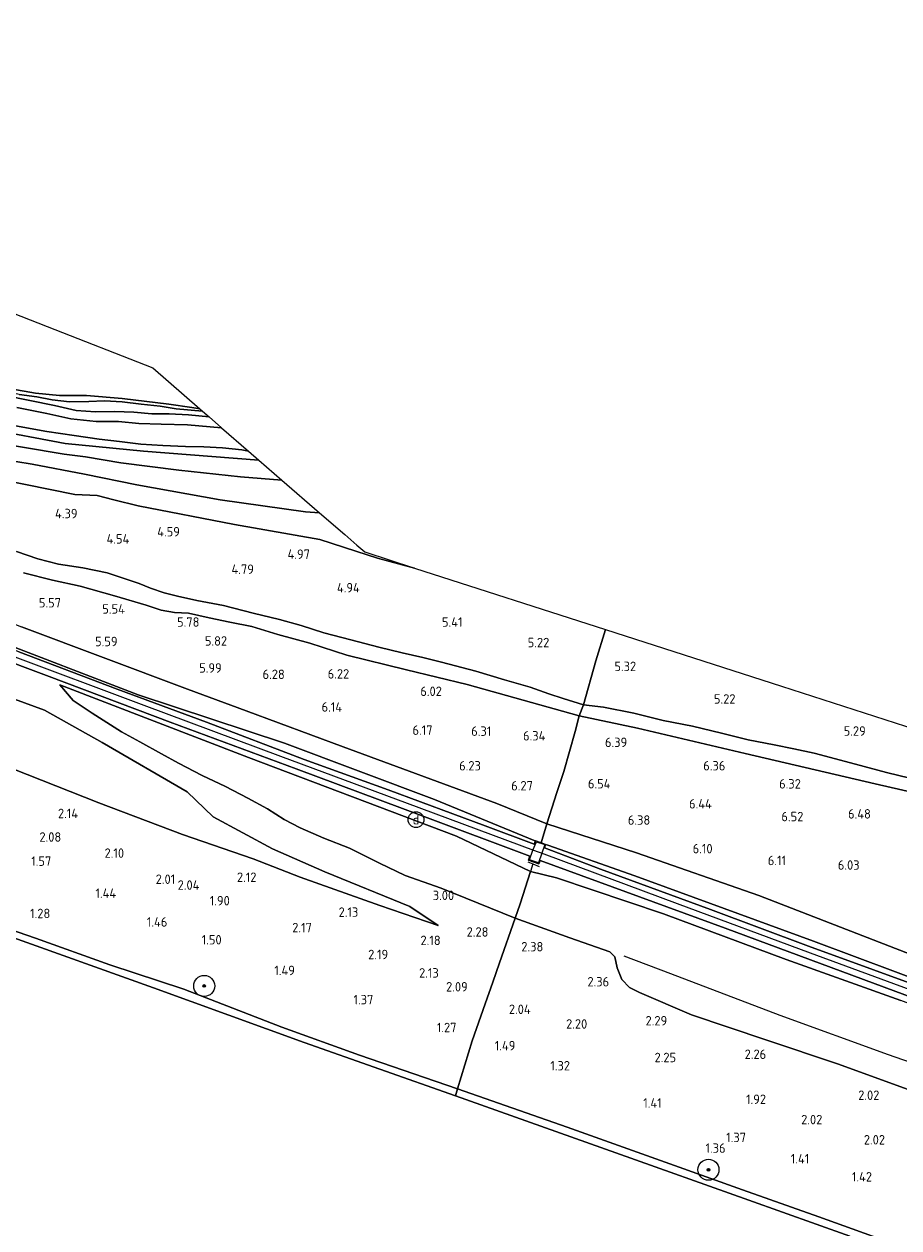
# Model space of a CAD drawing. Extents: x 126429 to 133038, y 413091 to 414846.
# Tile 129 of 256: x 127792 to 127958, y 414242 to 414471. Entities that reach past the tile are written whole.
import ezdxf
from ezdxf.enums import TextEntityAlignment as Align
from ezdxf.lldxf.tags import DXFTag

# ---------------------------------------------------------------- set-up
doc = ezdxf.new("R2010")
doc.units = 0
for name, color, linetype, lineweight in [('B-ME-GR-BOOM-S', 90, 'Continuous', 25), ('B-ME-GR-GRAS-GV', 60, 'Continuous', 13), ('B-ME-GW-TALUD_KRUIN-G', 90, 'Continuous', 18), ('B-ME-GW-TALUD_TEEN-G', 90, 'Continuous', 18), ('B-ME-IE-MEUBILAIR_DIJKPAAL-S', 7, 'Continuous', 25), ('B-ME-IE-TERREINAFSCHEIDING_DOORGANG-G', 210, 'Continuous', 18), ('B-ME-IE-TERREINAFSCHEIDING_KUNSTMATIG_HEKWERK-G', 20, 'IE-TERREINAFSCHEIDING-KUNSTMATIG', 18), ('B-ME-KG-GRENS_OPNAME-G', 210, 'KG-OPNAME', 18), ('B-ME-OB-BEKLEDING_STEEN-GV', 30, 'Continuous', 18), ('B-ME-OB-OEVERVOORZIENING-G', 7, 'Continuous', 18), ('B-ME-OG-BREUKLIJN-G', 7, 'Continuous', 18), ('B-ME-OG-HOOGTEPUNT-S', 7, 'Continuous', 25), ('B-ME-OG-WATER_KANAAL-GV', 120, 'Continuous', 18), ('B-ME-OG-WATER_RIVIER-GV', 130, 'Continuous', 18), ('B-ME-VH-VERHARDING_ASFALT-GV', 252, 'Continuous', 18), ('B-ME-VH-VERHARDING_ROOSTER-GV', 252, 'Continuous', 18), ('B-ME-WH-WINTERBED-G', 150, 'WH-WINTERBED', 18)]:
    doc.layers.add(name, color=color, linetype=linetype, lineweight=lineweight)
doc.styles.add('NLCS-ISO', font='NLCS-ISO.ttf')
doc.styles.add('NLCS-ISO-ANNOTATIVE-T18', font='NLCS-ISO.ttf', dxfattribs={"height": 1.8})
doc.styles.get("Standard").update_dxf_attribs({"font": 'arial.ttf'})
doc.linetypes.add('IE-TERREINAFSCHEIDING-KUNSTMATIG', pattern='A,4,[82,NLCS.SHX,S=0.75,R=90,X=0,Y=0],4,-2', length=10)
tags = doc.linetypes.add('KG-OPNAME', pattern='A,5.5,-2,["O",Standard,S=1.8,R=0,X=-0.5,Y=-0.9],-2,5.5,-2,[5,NLCS.SHX,S=0.75,R=0,X=0,Y=0],-2', length=19).pattern_tags.tags
tags[6] = DXFTag(74, 10)
tags = doc.linetypes.add('WH-WINTERBED', pattern='A,6,-3.5,["WB",Standard,S=1.8,R=0,X=-1.5,Y=-0.9],-3.5,6,-3.5,6,-3.5,6,-3.5,6,-3.5', length=51).pattern_tags.tags
tags[6] = DXFTag(74, 10)

# ---------------------------------------------------------------- blocks, each defined once
blk = doc.blocks.new('SAL-HOOGTELABEL-SO')
at = {"color": 0, "linetype": 'ByBlock', "lineweight": -2, "style": 'NLCS-ISO-ANNOTATIVE-T18'}
blk.add_attdef('HOOGTE', text='', height=1.8, dxfattribs=at).set_placement((2.79, 0), align=Align.RIGHT)
blk = doc.blocks.new('SGR-BOOM_01-SO')
at = {"linetype": 'ByBlock', "lineweight": 18}
h = blk.add_hatch(color=0, dxfattribs=at)
h.dxf.hatch_style = 1
edge = h.paths.add_edge_path()
edge.add_arc((0, 0), 0.25, 0, 360)
at = {"color": 0, "linetype": 'ByBlock', "lineweight": 18}
for radius in [2, 0.25]:
    blk.add_circle((0, 0), radius, dxfattribs=at)
blk = doc.blocks.new('SIE-DIJKPAAL-SO')
at = {"color": 0, "linetype": 'ByBlock', "lineweight": 18}
blk.add_circle((0, 0), 1.5, dxfattribs=at)
at = {"color": 0, "linetype": 'ByBlock', "lineweight": 18, "style": 'NLCS-ISO'}
blk.add_text('d', height=1.8, dxfattribs=at).set_placement((0, 0), align=Align.MIDDLE_CENTER)

msp = doc.modelspace()

# ---------------------------------------------------------------- linework, layer by layer
at = {"layer": 'B-ME-GR-GRAS-GV'}
for points in [[(127789.064, 414401.855, -0.186), (127793.746, 414401.022, -0.186), (127798.309, 414400.57, -0.186), (127803.464, 414400.585, -0.186), (127810.248, 414400.009, -0.186), (127819.119, 414398.959, -0.186), (127823.492, 414398.339, -0.186), (127824.987, 414398.061, -0.186), (127825.53, 414397.59, -0.039), (127820.518, 414398.073, -0.037), (127817.45, 414398.534, -0.037), (127813.859, 414398.955, -0.029), (127810.245, 414399.377, -0.017), (127806.891, 414399.585, -0.013), (127803.879, 414399.45, -0.005), (127800.213, 414399.383, 0.007), (127796.928, 414399.795, 0.003), (127794.034, 414400.333, -0.007), (127790.631, 414400.757, -0.015)], [(127790.631, 414400.757, -0.015), (127794.034, 414400.333, -0.007), (127796.928, 414399.795, 0.003), (127800.213, 414399.383, 0.007), (127803.879, 414399.45, -0.005), (127806.891, 414399.585, -0.013), (127810.245, 414399.377, -0.017), (127813.859, 414398.955, -0.029), (127817.45, 414398.534, -0.037), (127820.518, 414398.073, -0.037), (127825.53, 414397.59, -0.039), (127826.75, 414396.531, -0.039), (127822.846, 414396.89, -0.039), (127819.163, 414397.108, -0.017), (127815.854, 414397.075, -0.005), (127812.447, 414397.453, 0.009), (127808.773, 414397.528, 0.029), (127805.183, 414397.5, 0.039), (127801.458, 414397.77, 0.049), (127797.398, 414398.688, 0.065), (127792.709, 414399.671, 0.065), (127787.966, 414400.59, 0.047)], [(127787.966, 414400.59, 0.047), (127792.709, 414399.671, 0.065), (127797.398, 414398.688, 0.065), (127801.458, 414397.77, 0.049), (127805.183, 414397.5, 0.039), (127808.773, 414397.528, 0.029), (127812.447, 414397.453, 0.009), (127815.854, 414397.075, -0.005), (127819.163, 414397.108, -0.017), (127822.846, 414396.89, -0.039), (127826.75, 414396.531, -0.039), (127829.137, 414394.459, 1.101), (127822.632, 414395.018, 1.159), (127817.664, 414395.133, 1.157), (127813.38, 414395.249, 1.157), (127809.55, 414395.647, 1.149), (127805.28, 414395.667, 1.141), (127800.467, 414396.144, 1.143), (127795.902, 414397.185, 1.139), (127790.211, 414398.296, 1.139)], [(127790.211, 414398.296, 1.139), (127795.902, 414397.185, 1.139), (127800.467, 414396.144, 1.143), (127805.28, 414395.667, 1.141), (127809.55, 414395.647, 1.149), (127813.38, 414395.249, 1.157), (127817.664, 414395.133, 1.157), (127822.632, 414395.018, 1.159), (127829.137, 414394.459, 1.101), (127834.252, 414390.019, 1.493), (127832.955, 414390.249, 1.493), (127829.289, 414390.63, 1.493), (127825.767, 414390.808, 1.477), (127822.272, 414390.901, 1.453), (127817.964, 414391.102, 1.447), (127813.774, 414391.343, 1.441), (127809.705, 414391.841, 1.433), (127805.854, 414392.266, 1.421), (127801.111, 414393.003, 1.419), (127795.915, 414393.768, 1.421), (127789.975, 414394.814, 1.423)], [(127784.55, 414394.235, 1.828), (127799.423, 414391.489, 1.978), (127814.299, 414390.031, 2.09), (127836.209, 414388.32, 1.948), (127840.586, 414384.521, 3.033), (127832.743, 414385.148, 3.103), (127821.022, 414386.411, 3.053), (127809.985, 414387.786, 2.69), (127803.263, 414388.916, 2.378), (127799.232, 414389.458, 2.428), (127783.698, 414392.016, 2.503)], [(127789.975, 414394.814, 1.423), (127795.915, 414393.768, 1.421), (127801.111, 414393.003, 1.419), (127805.854, 414392.266, 1.421), (127809.705, 414391.841, 1.433), (127813.774, 414391.343, 1.441), (127817.964, 414391.102, 1.447), (127822.272, 414390.901, 1.453), (127825.767, 414390.808, 1.477), (127829.289, 414390.63, 1.493), (127832.955, 414390.249, 1.493), (127834.252, 414390.019, 1.493), (127836.209, 414388.32, 1.948), (127814.299, 414390.031, 2.09), (127799.423, 414391.489, 1.978), (127784.55, 414394.235, 1.828)], [(127777.541, 414390.051, 2.84), (127793.153, 414387.567, 2.915), (127803.092, 414385.661, 2.853), (127813.027, 414383.602, 3.103), (127828.859, 414380.785, 3.428), (127845.055, 414378.465, 3.415), (127847.743, 414378.309, 3.397), (127852.54, 414374.146, 4.343), (127854.832, 414372.156, 4.557), (127856.347, 414370.841, 4.716), (127865.795, 414367.795, 4.911), (127858.743, 414369.677, 4.799), (127854.653, 414370.976, 4.769), (127847.827, 414373.196, 4.771), (127831.602, 414376.065, 4.563), (127813.254, 414379.626, 4.319), (127808.675, 414380.764, 4.235), (127805.455, 414381.57, 4.143), (127801.228, 414381.774, 4.021), (127772.699, 414387.528, 3.721)], [(127772.699, 414387.528, 3.721), (127801.228, 414381.774, 4.021), (127805.455, 414381.57, 4.143), (127808.675, 414380.764, 4.235), (127813.254, 414379.626, 4.319), (127831.602, 414376.065, 4.563), (127847.827, 414373.196, 4.771), (127854.653, 414370.976, 4.769), (127858.743, 414369.677, 4.799), (127865.795, 414367.795, 4.911), (127902.115, 414356.088, 5.034), (127900.291, 414350.158, 5.388), (127897.888, 414341.796, 5.688), (127894.045, 414343.015, 5.718), (127891.348, 414343.861, 5.68), (127887.803, 414345.174, 5.63), (127882.891, 414346.512, 5.588), (127877.45, 414348.211, 5.548), (127870.909, 414349.873, 5.532), (127867.369, 414350.759, 5.518), (127863.43, 414351.702, 5.482), (127859.036, 414352.764, 5.43), (127853.662, 414354.173, 5.398), (127848.574, 414355.502, 5.39), (127844.253, 414356.88, 5.286), (127840.137, 414358.026, 5.24), (127835.161, 414359.238, 5.137), (127829.467, 414360.654, 5.176), (127824.411, 414361.634, 4.956), (127820.772, 414362.42, 4.972), (127818.204, 414363.104, 4.738), (127815.619, 414363.989, 4.722), (127813.439, 414364.84, 4.688), (127811.182, 414365.628, 4.746), (127807.35, 414366.857, 4.808), (127802.731, 414367.834, 4.83), (127798.152, 414368.523, 4.836), (127794.173, 414369.527, 4.752), (127790.164, 414370.912, 4.602)], [(127790.164, 414370.912, 4.602), (127794.173, 414369.527, 4.752), (127798.152, 414368.523, 4.836), (127802.731, 414367.834, 4.83), (127807.35, 414366.857, 4.808), (127811.182, 414365.628, 4.746), (127813.439, 414364.84, 4.688), (127815.619, 414363.989, 4.722), (127818.204, 414363.104, 4.738), (127820.772, 414362.42, 4.972), (127824.411, 414361.634, 4.956), (127829.467, 414360.654, 5.176), (127835.161, 414359.238, 5.137), (127840.137, 414358.026, 5.24), (127844.253, 414356.88, 5.286), (127848.574, 414355.502, 5.39), (127853.662, 414354.173, 5.398), (127859.036, 414352.764, 5.43), (127863.43, 414351.702, 5.482), (127867.369, 414350.759, 5.518), (127870.909, 414349.873, 5.532), (127877.45, 414348.211, 5.548), (127882.891, 414346.512, 5.588), (127887.803, 414345.174, 5.63), (127891.348, 414343.861, 5.68), (127894.045, 414343.015, 5.718), (127897.888, 414341.796, 5.688), (127897.11, 414339.691, 6.188), (127875.811, 414345.635, 6.13), (127864.256, 414348.466, 6.124), (127852.928, 414351.203, 6.14), (127845.873, 414353.495, 6.136), (127839.793, 414355.189, 6.116), (127834.873, 414356.669, 6.06), (127830.69, 414357.529, 5.99), (127826.735, 414358.318, 5.888), (127822.863, 414359.216, 5.72), (127820.208, 414359.328, 5.642), (127817.662, 414359.805, 5.558), (127814.782, 414360.718, 5.48), (127808.76, 414362.501, 5.432), (127802.226, 414364.361, 5.388), (127797.007, 414365.471, 5.406), (127791.462, 414366.851, 5.422)], [(127791.462, 414366.851, 5.422), (127797.007, 414365.471, 5.406), (127802.226, 414364.361, 5.388), (127808.76, 414362.501, 5.432), (127814.782, 414360.718, 5.48), (127817.662, 414359.805, 5.558), (127820.208, 414359.328, 5.642), (127822.863, 414359.216, 5.72), (127826.735, 414358.318, 5.888), (127830.69, 414357.529, 5.99), (127834.873, 414356.669, 6.06), (127839.793, 414355.189, 6.116), (127845.873, 414353.495, 6.136), (127852.928, 414351.203, 6.14), (127864.256, 414348.466, 6.124), (127875.811, 414345.635, 6.13), (127897.11, 414339.691, 6.188), (127896.339, 414336.751, 6.388), (127894.154, 414329.142, 6.363), (127892.83, 414325.154, 6.376), (127890.957, 414319.155, 6.351), (127881.437, 414323.028, 6.302), (127852.244, 414333.817, 6.238), (127833.784, 414340.647, 6.246), (127822.641, 414344.743, 5.95), (127791.08, 414356.601, 5.728)], [(127962.021, 414327.315, 5.536), (127955.524, 414328.908, 5.556), (127949.63, 414330.534, 5.56), (127941.777, 414332.62, 5.564), (127937.895, 414333.424, 5.564), (127934.148, 414334.168, 5.636), (127929.247, 414335.15, 5.696), (127924.159, 414336.388, 5.718), (127918.609, 414337.721, 5.724), (127913.035, 414338.82, 5.734), (127907.487, 414340.176, 5.748), (127901.706, 414341.32, 5.744), (127897.888, 414341.796, 5.688), (127900.291, 414350.158, 5.388), (127902.115, 414356.088, 5.034), (127935.526, 414345.318, 5.017), (127968.937, 414334.548, 5)], [(127773.346, 414355.816, 6.29), (127796.352, 414347.169, 6.36), (127819.358, 414338.521, 6.43), (127843.292, 414329.606, 6.494), (127867.226, 414320.691, 6.558), (127887.711, 414313.027, 6.558), (127887.457, 414312.252, 6.558), (127889.431, 414311.553, 6.546), (127889.661, 414312.22, 6.521), (127924.868, 414299.325, 6.56), (127944.99, 414291.85, 6.566), (127965.111, 414284.374, 6.572)], [(127958.216, 414285.596, 6.563), (127936.46, 414293.408, 6.517), (127913.111, 414302.061, 6.399), (127892.801, 414308.931, 6.285), (127887.871, 414310.114, 6.294), (127873.776, 414316.819, 6.593), (127854.014, 414324.302, 6.567), (127834.252, 414331.786, 6.541), (127798.376, 414345.612, 6.343), (127800.934, 414342.637, 5.892), (127804.529, 414340.21, 5.584), (127810.076, 414336.673, 5.243), (127813.599, 414334.734, 5.239), (127817.729, 414332.445, 5.083), (127820.963, 414330.731, 4.837), (127825.45, 414328.348, 4.735), (127829.872, 414326.271, 4.344), (127834.095, 414324.061, 4.377), (127837.829, 414322.049, 4.165), (127841.042, 414320.02, 4.021), (127844.092, 414318.419, 3.768), (127848.563, 414316.416, 3.614), (127853.413, 414314.563, 3.456), (127859.119, 414311.718, 3.24), (127863.996, 414309.376, 3.171), (127870.848, 414306.925, 3.115), (127884.915, 414301.255, 2.801), (127881.938, 414292.758, 2.106), (127880.671, 414289.046, 2.156), (127879.218, 414284.933, 2.081), (127876.768, 414277.911, 1.456), (127873.994, 414268.774, 1.069), (127855.372, 414275.192, 1.125), (127840.605, 414280.538, 1.175), (127821.962, 414287.711, 1.075), (127807.913, 414292.359, 0.988), (127793.773, 414297.422, 0.925), (127783.983, 414300.803, 0.9)], [(127781.227, 414332.884, 2.439), (127805.819, 414323.134, 2.417), (127821.7, 414317.165, 2.209), (127835.116, 414312.531, 2.43), (127844.086, 414309.028, 2.418), (127859.207, 414303.648, 2.393), (127870.267, 414299.822, 2.443), (127864.912, 414303.424, 2.78), (127848.757, 414310.039, 2.805), (127838.795, 414314.423, 3.105), (127827.504, 414320.478, 3.293), (127822.554, 414325.259, 4.118), (127806.458, 414334.626, 5.105), (127795.472, 414340.75, 5.818), (127787.851, 414343.593, 5.693)], [(127975.224, 414321.744, 6.126), (127953.371, 414326.778, 6.162), (127928.643, 414332.538, 6.282), (127908.161, 414337.359, 6.368), (127897.11, 414339.691, 6.188), (127897.888, 414341.796, 5.688), (127901.706, 414341.32, 5.744), (127907.487, 414340.176, 5.748), (127913.035, 414338.82, 5.734), (127918.609, 414337.721, 5.724), (127924.159, 414336.388, 5.718), (127929.247, 414335.15, 5.696), (127934.148, 414334.168, 5.636), (127937.895, 414333.424, 5.564), (127941.777, 414332.62, 5.564), (127949.63, 414330.534, 5.56), (127955.524, 414328.908, 5.556), (127962.021, 414327.315, 5.536)], [(127962.305, 414293.499, 6.065), (127931.275, 414305.539, 6.079), (127908.013, 414313.641, 6.359), (127890.957, 414319.155, 6.351), (127892.83, 414325.154, 6.376), (127894.154, 414329.142, 6.363), (127896.339, 414336.751, 6.388), (127897.11, 414339.691, 6.188), (127908.161, 414337.359, 6.368), (127928.643, 414332.538, 6.282), (127953.371, 414326.778, 6.162), (127975.224, 414321.744, 6.126)], [(127962.215, 414267.703, 2.426), (127946.396, 414273.451, 2.476), (127932.6, 414278.119, 2.451), (127918.451, 414282.846, 2.476), (127908.588, 414287.101, 2.564), (127906.663, 414288.027, 2.564), (127905.18, 414289.575, 2.589), (127904.319, 414291.817, 2.626), (127903.858, 414293.873, 2.726), (127902.893, 414294.829, 2.876), (127895.32, 414297.518, 2.776), (127884.915, 414301.255, 2.801), (127885.895, 414303.992, 3.769), (127887.871, 414310.114, 6.294), (127892.801, 414308.931, 6.285), (127913.111, 414302.061, 6.399), (127936.46, 414293.408, 6.517), (127958.216, 414285.596, 6.563)], [(127957.605, 414239.107, 1.275), (127942.636, 414244.432, 1.063), (127928.118, 414249.622, 1.163), (127914.303, 414254.543, 1.138), (127894.821, 414261.532, 1.063), (127873.994, 414268.774, 1.069), (127876.768, 414277.911, 1.456), (127879.218, 414284.933, 2.081), (127880.671, 414289.046, 2.156), (127881.938, 414292.758, 2.106), (127884.915, 414301.255, 2.801), (127895.32, 414297.518, 2.776), (127902.893, 414294.829, 2.876), (127903.858, 414293.873, 2.726), (127904.319, 414291.817, 2.626), (127905.18, 414289.575, 2.589), (127906.663, 414288.027, 2.564), (127908.588, 414287.101, 2.564), (127918.451, 414282.846, 2.476), (127932.6, 414278.119, 2.451), (127946.396, 414273.451, 2.476), (127962.215, 414267.703, 2.426)]]:
    msp.add_polyline3d(points, dxfattribs=at)
for points in [[(127840.586, 414384.521, 3.033), (127847.743, 414378.309, 3.397), (127845.055, 414378.465, 3.415), (127828.859, 414380.785, 3.428), (127813.027, 414383.602, 3.103), (127803.092, 414385.661, 2.853), (127793.153, 414387.567, 2.915), (127777.541, 414390.051, 2.84), (127766.3, 414392.517, 2.815), (127754.674, 414395.875, 2.728), (127751.179, 414397.82, 2.603), (127754.636, 414397.619, 2.428), (127768.169, 414394.827, 2.54), (127783.698, 414392.016, 2.503), (127799.232, 414389.458, 2.428), (127803.263, 414388.916, 2.378), (127809.985, 414387.786, 2.69), (127821.022, 414386.411, 3.053), (127832.743, 414385.148, 3.103)], [(127890.957, 414319.155, 6.351), (127889.859, 414315.558, 6.603), (127888.817, 414315.92, 6.592), (127888.562, 414316.009, 6.56), (127869.588, 414323.816, 6.751), (127841.07, 414334.512, 6.753), (127813.296, 414343.704, 6.415), (127784.889, 414354.583, 6.344), (127753.151, 414367.166, 6.281), (127741.841, 414371.531, 6.265), (127740.761, 414371.905, 6.278), (127742, 414375.418, 5.315), (127762.792, 414367.698, 5.632), (127791.08, 414356.601, 5.728), (127822.641, 414344.743, 5.95), (127833.784, 414340.647, 6.246), (127852.244, 414333.817, 6.238), (127881.437, 414323.028, 6.302)], [(127888.817, 414315.92, 6.592), (127888.549, 414315.291, 6.551), (127879.251, 414318.776, 6.588), (127860.802, 414325.616, 6.538), (127844.832, 414331.418, 6.526), (127826.237, 414338.489, 6.526), (127809.267, 414344.767, 6.426), (127790.596, 414351.839, 6.338), (127773.705, 414358.267, 6.313), (127753.786, 414366.049, 6.251), (127741.519, 414370.796, 6.313), (127741.841, 414371.531, 6.265), (127753.151, 414367.166, 6.281), (127784.889, 414354.583, 6.344), (127813.296, 414343.704, 6.415), (127841.07, 414334.512, 6.753), (127869.588, 414323.816, 6.751), (127888.562, 414316.009, 6.56)], [(127864.912, 414303.424, 2.78), (127870.267, 414299.822, 2.443), (127859.207, 414303.648, 2.393), (127844.086, 414309.028, 2.418), (127835.116, 414312.531, 2.43), (127821.7, 414317.165, 2.209), (127805.819, 414323.134, 2.417), (127781.227, 414332.884, 2.439), (127761.087, 414339.18, 2.173), (127743.375, 414344.988, 2.245), (127731.825, 414348.754, 2.328), (127735.881, 414358.773, 4.19), (127737.346, 414362.279, 5.228), (127744.524, 414359.182, 5.305), (127761.126, 414353.341, 5.393), (127773.908, 414348.492, 5.53), (127787.851, 414343.593, 5.693), (127795.472, 414340.75, 5.818), (127806.458, 414334.626, 5.105), (127822.554, 414325.259, 4.118), (127827.504, 414320.478, 3.293), (127838.795, 414314.423, 3.105), (127848.757, 414310.039, 2.805)], [(127885.895, 414303.992, 3.769), (127884.915, 414301.255, 2.801), (127870.848, 414306.925, 3.115), (127863.996, 414309.376, 3.171), (127859.119, 414311.718, 3.24), (127853.413, 414314.563, 3.456), (127848.563, 414316.416, 3.614), (127844.092, 414318.419, 3.768), (127841.042, 414320.02, 4.021), (127837.829, 414322.049, 4.165), (127834.095, 414324.061, 4.377), (127829.872, 414326.271, 4.344), (127825.45, 414328.348, 4.735), (127820.963, 414330.731, 4.837), (127817.729, 414332.445, 5.083), (127813.599, 414334.734, 5.239), (127810.076, 414336.673, 5.243), (127804.529, 414340.21, 5.584), (127800.934, 414342.637, 5.892), (127798.376, 414345.612, 6.343), (127834.252, 414331.786, 6.541), (127854.014, 414324.302, 6.567), (127873.776, 414316.819, 6.593), (127887.871, 414310.114, 6.294)], [(128056.525, 414259.855, 5.589), (128054.919, 414255.917, 6.636), (128033.844, 414263.002, 6.474), (127997.958, 414275.996, 6.501), (127972.836, 414285.235, 6.709), (127941.627, 414296.845, 6.711), (127907.691, 414309.293, 6.529), (127891.12, 414315.12, 6.597), (127890.718, 414315.259, 6.563), (127889.859, 414315.558, 6.603), (127890.957, 414319.155, 6.351), (127908.013, 414313.641, 6.359), (127931.275, 414305.539, 6.079), (127962.305, 414293.499, 6.065), (127984.555, 414285.715, 6.031), (128014.918, 414274.238, 5.865), (128043.497, 414264.088, 5.759)], [(128033.844, 414263.002, 6.474), (128054.919, 414255.917, 6.636), (128054.805, 414255.638, 6.69), (128053.612, 414255.993, 6.614), (128053.488, 414255.256, 6.579), (128018.127, 414267.892, 6.579), (127985.934, 414279.458, 6.639), (127953.059, 414291.43, 6.624), (127940.661, 414295.926, 6.551), (127922.088, 414302.87, 6.501), (127901.157, 414310.572, 6.626), (127890.506, 414314.617, 6.563), (127890.718, 414315.259, 6.563), (127891.12, 414315.12, 6.597), (127907.691, 414309.293, 6.529), (127941.627, 414296.845, 6.711), (127972.836, 414285.235, 6.709), (127997.958, 414275.996, 6.501)]]:
    msp.add_polyline3d(points, close=True, dxfattribs=at)
at = {"layer": 'B-ME-GW-TALUD_KRUIN-G'}
for points in [[(127640.096, 414429.767, 3.781), (127648.11, 414427.451, 3.6), (127677.809, 414416.739, 3.62), (127705.723, 414407.833, 3.551), (127728.747, 414399.854, 3.573), (127748.925, 414394.244, 3.678), (127772.699, 414387.528, 3.721), (127801.228, 414381.774, 4.021), (127805.455, 414381.57, 4.143), (127808.675, 414380.764, 4.235), (127813.254, 414379.626, 4.319), (127831.602, 414376.065, 4.563), (127847.827, 414373.196, 4.771), (127854.653, 414370.976, 4.769), (127858.743, 414369.677, 4.799), (127865.795, 414367.795, 4.911)], [(127825.53, 414397.59, -0.039), (127820.518, 414398.073, -0.037), (127817.45, 414398.534, -0.037), (127813.859, 414398.955, -0.029), (127810.245, 414399.377, -0.017), (127806.891, 414399.585, -0.013), (127803.879, 414399.45, -0.005), (127800.213, 414399.383, 0.007), (127796.928, 414399.795, 0.003), (127794.034, 414400.333, -0.007), (127790.631, 414400.757, -0.015), (127784.609, 414402.092, -0.017), (127779.951, 414403.143, -0.009), (127775.795, 414403.812, 0.003), (127770.864, 414404.514, 0.011), (127766.5, 414405.439, 0.013), (127762.561, 414406.605, 0.013), (127760.79, 414407.265, -0.186)], [(127751.179, 414397.82, 2.603), (127754.636, 414397.619, 2.428), (127768.169, 414394.827, 2.54), (127783.698, 414392.016, 2.503), (127799.232, 414389.458, 2.428), (127803.263, 414388.916, 2.378), (127809.985, 414387.786, 2.69), (127821.022, 414386.411, 3.053), (127832.743, 414385.148, 3.103), (127840.586, 414384.521, 3.033)], [(127829.137, 414394.459, 1.101), (127822.632, 414395.018, 1.159), (127817.664, 414395.133, 1.157), (127813.38, 414395.249, 1.157), (127809.55, 414395.647, 1.149), (127805.28, 414395.667, 1.141), (127800.467, 414396.144, 1.143), (127795.902, 414397.185, 1.139), (127790.211, 414398.296, 1.139)], [(127870.267, 414299.822, 2.443), (127864.912, 414303.424, 2.78), (127848.757, 414310.039, 2.805), (127838.795, 414314.423, 3.105), (127827.504, 414320.478, 3.293), (127822.554, 414325.259, 4.118), (127806.458, 414334.626, 5.105), (127795.472, 414340.75, 5.818), (127787.851, 414343.593, 5.693), (127773.908, 414348.492, 5.53), (127761.126, 414353.341, 5.393), (127744.524, 414359.182, 5.305), (127737.346, 414362.279, 5.228), (127720.901, 414368.319, 5.153), (127714.841, 414370.875, 5.178), (127711.118, 414375.175, 5.403)], [(127741.841, 414371.531, 6.265), (127753.151, 414367.166, 6.281), (127784.889, 414354.583, 6.344), (127813.296, 414343.704, 6.415), (127841.07, 414334.512, 6.753), (127869.588, 414323.816, 6.751), (127888.562, 414316.009, 6.56)], [(127791.462, 414366.851, 5.422), (127797.007, 414365.471, 5.406), (127802.226, 414364.361, 5.388), (127808.76, 414362.501, 5.432), (127814.782, 414360.718, 5.48), (127817.662, 414359.805, 5.558), (127820.208, 414359.328, 5.642), (127822.863, 414359.216, 5.72), (127826.735, 414358.318, 5.888), (127830.69, 414357.529, 5.99), (127834.873, 414356.669, 6.06), (127839.793, 414355.189, 6.116), (127845.873, 414353.495, 6.136), (127852.928, 414351.203, 6.14), (127864.256, 414348.466, 6.124), (127875.811, 414345.635, 6.13), (127897.11, 414339.691, 6.188), (127908.161, 414337.359, 6.368), (127928.643, 414332.538, 6.282), (127953.371, 414326.778, 6.162), (127975.224, 414321.744, 6.126)], [(128052.341, 414251.995, 6.551), (128033.889, 414258.394, 6.629), (128007.206, 414268.016, 6.524), (127986.777, 414275.295, 6.508), (127966.348, 414282.575, 6.492), (127958.216, 414285.596, 6.563), (127936.46, 414293.408, 6.517), (127913.111, 414302.061, 6.399), (127892.801, 414308.931, 6.285), (127887.871, 414310.114, 6.294), (127873.776, 414316.819, 6.593), (127854.014, 414324.302, 6.567), (127834.252, 414331.786, 6.541), (127798.376, 414345.612, 6.343)], [(128060.741, 414203.61, 1.213), (128053.178, 414206.194, 1.2), (128039.385, 414210.876, 1.136), (128032.72, 414213.233, 1.15), (128016.522, 414219.015, 1.213), (127995.175, 414226.195, 1.213), (127977.545, 414232.311, 1.175), (127957.605, 414239.107, 1.275), (127942.636, 414244.432, 1.063), (127928.118, 414249.622, 1.163), (127914.303, 414254.543, 1.138), (127894.821, 414261.532, 1.063), (127873.994, 414268.774, 1.069), (127855.372, 414275.192, 1.125), (127840.605, 414280.538, 1.175), (127821.962, 414287.711, 1.075), (127807.913, 414292.359, 0.988), (127793.773, 414297.422, 0.925), (127783.983, 414300.803, 0.9), (127765.758, 414307.278, 0.963), (127745.387, 414314.742, 0.938), (127721.359, 414323.436, 0.888), (127721.113, 414323.533, 0.988), (127702.027, 414331.076, 1.038)], [(128066.35, 414251.992, 6.66), (128054.919, 414255.917, 6.636), (128033.844, 414263.002, 6.474), (127997.958, 414275.996, 6.501), (127972.836, 414285.235, 6.709), (127941.627, 414296.845, 6.711), (127907.691, 414309.293, 6.529), (127891.12, 414315.12, 6.597)]]:
    msp.add_polyline3d(points, dxfattribs=at)
at = {"layer": 'B-ME-GW-TALUD_TEEN-G'}
for points in [[(127648.092, 414411.606, 5.484), (127659.014, 414407.382, 5.548), (127669.222, 414403.164, 5.466), (127679.252, 414399.545, 5.508), (127691.445, 414394.85, 5.329), (127705.585, 414389.415, 5.089), (127742, 414375.418, 5.315), (127762.792, 414367.698, 5.632), (127791.08, 414356.601, 5.728), (127822.641, 414344.743, 5.95), (127833.784, 414340.647, 6.246), (127852.244, 414333.817, 6.238), (127881.437, 414323.028, 6.302), (127890.957, 414319.155, 6.351), (127908.013, 414313.641, 6.359), (127931.275, 414305.539, 6.079), (127962.305, 414293.499, 6.065), (127984.555, 414285.715, 6.031), (128014.918, 414274.238, 5.865), (128043.497, 414264.088, 5.759), (128056.525, 414259.855, 5.589), (128066.721, 414255.57, 5.563)], [(127826.75, 414396.531, -0.039), (127822.846, 414396.89, -0.039), (127819.163, 414397.108, -0.017), (127815.854, 414397.075, -0.005), (127812.447, 414397.453, 0.009), (127808.773, 414397.528, 0.029), (127805.183, 414397.5, 0.039), (127801.458, 414397.77, 0.049), (127797.398, 414398.688, 0.065), (127792.709, 414399.671, 0.065), (127787.966, 414400.59, 0.047)], [(127847.743, 414378.309, 3.397), (127845.055, 414378.465, 3.415), (127828.859, 414380.785, 3.428), (127813.027, 414383.602, 3.103), (127803.092, 414385.661, 2.853), (127793.153, 414387.567, 2.915), (127777.541, 414390.051, 2.84), (127766.3, 414392.517, 2.815), (127754.674, 414395.875, 2.728), (127751.179, 414397.82, 2.603)], [(127789.975, 414394.814, 1.423), (127795.915, 414393.768, 1.421), (127801.111, 414393.003, 1.419), (127805.854, 414392.266, 1.421), (127809.705, 414391.841, 1.433), (127813.774, 414391.343, 1.441), (127817.964, 414391.102, 1.447), (127822.272, 414390.901, 1.453), (127825.767, 414390.808, 1.477), (127829.289, 414390.63, 1.493), (127832.955, 414390.249, 1.493), (127834.252, 414390.019, 1.493)], [(127962.021, 414327.315, 5.536), (127955.524, 414328.908, 5.556), (127949.63, 414330.534, 5.56), (127941.777, 414332.62, 5.564), (127937.895, 414333.424, 5.564), (127934.148, 414334.168, 5.636), (127929.247, 414335.15, 5.696), (127924.159, 414336.388, 5.718), (127918.609, 414337.721, 5.724), (127913.035, 414338.82, 5.734), (127907.487, 414340.176, 5.748), (127901.706, 414341.32, 5.744), (127897.888, 414341.796, 5.688), (127894.045, 414343.015, 5.718), (127891.348, 414343.861, 5.68), (127887.803, 414345.174, 5.63), (127882.891, 414346.512, 5.588), (127877.45, 414348.211, 5.548), (127870.909, 414349.873, 5.532), (127867.369, 414350.759, 5.518), (127863.43, 414351.702, 5.482), (127859.036, 414352.764, 5.43), (127853.662, 414354.173, 5.398), (127848.574, 414355.502, 5.39), (127844.253, 414356.88, 5.286), (127840.137, 414358.026, 5.24), (127835.161, 414359.238, 5.137), (127829.467, 414360.654, 5.176), (127824.411, 414361.634, 4.956), (127820.772, 414362.42, 4.972), (127818.204, 414363.104, 4.738), (127815.619, 414363.989, 4.722), (127813.439, 414364.84, 4.688), (127811.182, 414365.628, 4.746), (127807.35, 414366.857, 4.808), (127802.731, 414367.834, 4.83), (127798.152, 414368.523, 4.836), (127794.173, 414369.527, 4.752), (127790.164, 414370.912, 4.602)], [(127706.399, 414359.911, 2.368), (127719.807, 414354.244, 2.222), (127731.825, 414348.754, 2.328), (127743.375, 414344.988, 2.245), (127761.087, 414339.18, 2.173), (127781.227, 414332.884, 2.439), (127805.819, 414323.134, 2.417), (127821.7, 414317.165, 2.209), (127835.116, 414312.531, 2.43)], [(127870.848, 414306.925, 3.115), (127863.996, 414309.376, 3.171), (127859.119, 414311.718, 3.24), (127853.413, 414314.563, 3.456), (127848.563, 414316.416, 3.614), (127844.092, 414318.419, 3.768), (127841.042, 414320.02, 4.021), (127837.829, 414322.049, 4.165), (127834.095, 414324.061, 4.377), (127829.872, 414326.271, 4.344), (127825.45, 414328.348, 4.735), (127820.963, 414330.731, 4.837), (127817.729, 414332.445, 5.083), (127813.599, 414334.734, 5.239), (127810.076, 414336.673, 5.243), (127804.529, 414340.21, 5.584), (127800.934, 414342.637, 5.892), (127798.376, 414345.612, 6.343)], [(127835.116, 414312.531, 2.43), (127844.086, 414309.028, 2.418), (127859.207, 414303.648, 2.393), (127870.267, 414299.822, 2.443)], [(128048.261, 414235.555, 2.326), (128030.098, 414242.743, 2.301), (128013.836, 414249.031, 2.339), (127999.449, 414254.445, 2.401), (127985.175, 414259.174, 2.439), (127973.267, 414263.524, 2.364), (127962.215, 414267.703, 2.426), (127946.396, 414273.451, 2.476), (127932.6, 414278.119, 2.451), (127918.451, 414282.846, 2.476), (127908.588, 414287.101, 2.564), (127906.663, 414288.027, 2.564), (127905.18, 414289.575, 2.589), (127904.319, 414291.817, 2.626), (127903.858, 414293.873, 2.726), (127902.893, 414294.829, 2.876), (127895.32, 414297.518, 2.776), (127884.915, 414301.255, 2.801), (127870.848, 414306.925, 3.115)]]:
    msp.add_polyline3d(points, dxfattribs=at)
at = {"layer": 'B-ME-IE-TERREINAFSCHEIDING_DOORGANG-G'}
for points in [[(127894.154, 414329.142, 6.363), (127892.83, 414325.154, 6.376)], [(127881.938, 414292.758, 2.106), (127880.671, 414289.046, 2.156)]]:
    msp.add_polyline3d(points, dxfattribs=at)
at = {"layer": 'B-ME-IE-TERREINAFSCHEIDING_KUNSTMATIG_HEKWERK-G'}
for points in [[(127751.009, 414400.667, 2.053), (127766.105, 414397.74, 1.865), (127784.55, 414394.235, 1.828), (127799.423, 414391.489, 1.978), (127814.299, 414390.031, 2.09), (127836.209, 414388.32, 1.948)], [(127894.154, 414329.142, 6.363), (127896.339, 414336.751, 6.388), (127897.11, 414339.691, 6.188), (127897.888, 414341.796, 5.688), (127900.291, 414350.158, 5.388), (127902.115, 414356.088, 5.034)], [(127892.83, 414325.154, 6.376), (127890.957, 414319.155, 6.351), (127889.859, 414315.558, 6.603)], [(127891.12, 414315.12, 6.597), (127890.718, 414315.259, 6.563), (127889.859, 414315.558, 6.603), (127888.817, 414315.92, 6.592), (127888.562, 414316.009, 6.56)], [(127888.307, 414311.57, 6.544), (127887.871, 414310.114, 6.294), (127885.895, 414303.992, 3.769), (127884.915, 414301.255, 2.801), (127881.938, 414292.758, 2.106)], [(127887.312, 414311.968, 6.572), (127888.307, 414311.57, 6.544), (127889.517, 414311.086, 6.51)], [(127880.671, 414289.046, 2.156), (127879.218, 414284.933, 2.081), (127876.768, 414277.911, 1.456), (127873.994, 414268.774, 1.069), (127873.564, 414267.467, 0.85)]]:
    msp.add_polyline3d(points, dxfattribs=at)
at = {"layer": 'B-ME-KG-GRENS_OPNAME-G'}
msp.add_polyline3d([(127649.094, 414471.194, 0.465), (127674.597, 414461.209, 0.465), (127700.101, 414451.223, 0.464), (127725.604, 414441.238, 0.464), (127751.108, 414431.253, 0.463), (127775.892, 414421.55, -0.186), (127795.962, 414413.692, -0.186), (127816.031, 414405.835, -0.185), (127824.987, 414398.061, -0.186), (127825.53, 414397.59, -0.039), (127826.75, 414396.531, -0.039), (127829.137, 414394.459, 1.101), (127834.252, 414390.019, 1.493), (127836.209, 414388.32, 1.948), (127840.586, 414384.521, 3.033), (127847.743, 414378.309, 3.397), (127852.54, 414374.146, 4.343), (127854.832, 414372.156, 4.557), (127856.347, 414370.841, 4.716), (127865.795, 414367.795, 4.911), (127902.115, 414356.088, 5.034), (127935.526, 414345.318, 5.017), (127968.937, 414334.548, 5)], dxfattribs=at)
at = {"layer": 'B-ME-OB-BEKLEDING_STEEN-GV'}
msp.add_polyline3d([(127873.994, 414268.774, 1.069), (127873.564, 414267.467, 0.85), (127844.803, 414277.604, 0.85), (127816.198, 414287.973, 0.85), (127787.866, 414298.134, 0.85), (127766.203, 414305.878, 0.85), (127742.314, 414314.705, 0.85), (127720.784, 414322.554, 0.85), (127721.113, 414323.533, 0.988), (127721.359, 414323.436, 0.888), (127745.387, 414314.742, 0.938), (127765.758, 414307.278, 0.963), (127783.983, 414300.803, 0.9), (127793.773, 414297.422, 0.925), (127807.913, 414292.359, 0.988), (127821.962, 414287.711, 1.075), (127840.605, 414280.538, 1.175), (127855.372, 414275.192, 1.125)], close=True, dxfattribs=at)
msp.add_polyline3d([(127948.547, 414240.767, 0.85), (127929.33, 414247.612, 0.85), (127904.056, 414256.645, 0.85), (127873.564, 414267.467, 0.85), (127873.994, 414268.774, 1.069), (127894.821, 414261.532, 1.063), (127914.303, 414254.543, 1.138), (127928.118, 414249.622, 1.163), (127942.636, 414244.432, 1.063), (127957.605, 414239.107, 1.275)], dxfattribs=at)
at = {"layer": 'B-ME-OB-OEVERVOORZIENING-G'}
for points in [[(127789.064, 414401.855, -0.186), (127793.746, 414401.022, -0.186), (127798.309, 414400.57, -0.186), (127803.464, 414400.585, -0.186), (127810.248, 414400.009, -0.186), (127819.119, 414398.959, -0.186)], [(127824.987, 414398.061, -0.186), (127823.492, 414398.339, -0.186), (127819.119, 414398.959, -0.186)], [(127701.797, 414329.515, 0.85), (127720.784, 414322.554, 0.85), (127742.314, 414314.705, 0.85), (127766.203, 414305.878, 0.85), (127787.866, 414298.134, 0.85), (127816.198, 414287.973, 0.85), (127844.803, 414277.604, 0.85), (127873.564, 414267.467, 0.85), (127904.056, 414256.645, 0.85), (127929.33, 414247.612, 0.85), (127948.547, 414240.767, 0.85), (127966.461, 414234.506, 0.85), (127983.796, 414228.409, 0.85), (127995.81, 414224.419, 0.85), (128013.774, 414218.156, 0.85), (128031.491, 414212.152, 0.85), (128041.689, 414208.478, 0.85), (128052.372, 414204.971, 0.85), (128060.464, 414202.455, 0.85)]]:
    msp.add_polyline3d(points, dxfattribs=at)
at = {"layer": 'B-ME-OG-BREUKLIJN-G'}
msp.add_polyline3d([(127905.605, 414294.079, 3.163), (127914.452, 414290.705, 3.226), (127935.229, 414282.803, 3.263), (127955.838, 414275.309, 3.201), (127975.827, 414268.36, 3.263), (127993.309, 414261.98, 3.363), (128011.516, 414255.131, 3.351), (128029.875, 414248.304, 3.313), (128048.707, 414242.378, 3.526)], dxfattribs=at)
at = {"layer": 'B-ME-OG-WATER_KANAAL-GV'}
msp.add_polyline3d([(127775.892, 414421.55, -0.186), (127795.962, 414413.692, -0.186), (127816.031, 414405.835, -0.185), (127824.987, 414398.061, -0.186), (127823.492, 414398.339, -0.186), (127819.119, 414398.959, -0.186), (127810.248, 414400.009, -0.186), (127803.464, 414400.585, -0.186), (127798.309, 414400.57, -0.186), (127793.746, 414401.022, -0.186), (127789.064, 414401.855, -0.186)], dxfattribs=at)
at = {"layer": 'B-ME-OG-WATER_RIVIER-GV'}
msp.add_polyline3d([(127669.779, 414117.257, 0.85), (127701.797, 414329.515, 0.85), (127720.784, 414322.554, 0.85), (127742.314, 414314.705, 0.85), (127766.203, 414305.878, 0.85), (127787.866, 414298.134, 0.85), (127816.198, 414287.973, 0.85), (127844.803, 414277.604, 0.85), (127873.564, 414267.467, 0.85), (127904.056, 414256.645, 0.85), (127929.33, 414247.612, 0.85), (127948.547, 414240.767, 0.85)], dxfattribs=at)
at = {"layer": 'B-ME-VH-VERHARDING_ASFALT-GV'}
for points in [[(127965.111, 414284.374, 6.572), (127944.99, 414291.85, 6.566), (127924.868, 414299.325, 6.56), (127889.661, 414312.22, 6.521), (127889.431, 414311.553, 6.546), (127887.457, 414312.252, 6.558), (127887.711, 414313.027, 6.558), (127867.226, 414320.691, 6.558), (127843.292, 414329.606, 6.494), (127819.358, 414338.521, 6.43), (127796.352, 414347.169, 6.36), (127773.346, 414355.816, 6.29)], [(127790.596, 414351.839, 6.338), (127809.267, 414344.767, 6.426), (127826.237, 414338.489, 6.526), (127844.832, 414331.418, 6.526), (127860.802, 414325.616, 6.538), (127879.251, 414318.776, 6.588), (127888.549, 414315.291, 6.551), (127888.817, 414315.92, 6.592), (127889.859, 414315.558, 6.603), (127890.718, 414315.259, 6.563), (127890.506, 414314.617, 6.563), (127901.157, 414310.572, 6.626), (127922.088, 414302.87, 6.501), (127940.661, 414295.926, 6.551), (127953.059, 414291.43, 6.624), (127985.934, 414279.458, 6.639)]]:
    msp.add_polyline3d(points, dxfattribs=at)
at = {"layer": 'B-ME-VH-VERHARDING_ROOSTER-GV'}
msp.add_polyline3d([(127889.998, 414313.595, 6.608), (127889.355, 414311.772, 6.597), (127887.649, 414312.353, 6.595), (127888.31, 414314.167, 6.607), (127888.975, 414315.752, 6.619), (127890.579, 414315.229, 6.619)], close=True, dxfattribs=at)
at = {"layer": 'B-ME-WH-WINTERBED-G'}
msp.add_polyline3d([(127635.909, 414410.495, 6.16), (127663.589, 414399.802, 6.234), (127691.269, 414389.11, 6.308), (127715.373, 414379.765, 6.288), (127739.477, 414370.42, 6.267), (127741.332, 414369.719, 6.267), (127764.82, 414360.602, 6.316), (127788.308, 414351.485, 6.365), (127814.327, 414341.742, 6.487), (127840.347, 414332, 6.609), (127864.391, 414323.069, 6.608), (127888.436, 414314.139, 6.607), (127890.399, 414313.435, 6.608), (127915.71, 414304.036, 6.613), (127941.022, 414294.638, 6.618), (127967.891, 414284.784, 6.65), (127994.761, 414274.93, 6.682), (128024.196, 414264.503, 6.652), (128053.632, 414254.077, 6.621), (128055.451, 414253.468, 6.641), (128066.084, 414249.731, 6.685)], dxfattribs=at)

# ---------------------------------------------------------------- block references
at = {"layer": 'B-ME-GR-BOOM-S'}
for p in [(127825.825, 414288.347, 1.087), (127921.668, 414253.413, 1.088)]:
    msp.add_blockref('SGR-BOOM_01-SO', p, dxfattribs=at)
at = {"layer": 'B-ME-IE-MEUBILAIR_DIJKPAAL-S'}
msp.add_blockref('SIE-DIJKPAAL-SO', (127866.08, 414319.948, 6.598), dxfattribs=at)
at = {"layer": 'B-ME-OG-HOOGTEPUNT-S'}
for p, values in [((127798.954, 414377.25, 4.393), {'HOOGTE': '4.39'}), ((127818.412, 414373.799, 4.593), {'HOOGTE': '4.59'}), ((127808.802, 414372.435, 4.543), {'HOOGTE': '4.54'}), ((127843.133, 414369.526, 4.968), {'HOOGTE': '4.97'}), ((127832.479, 414366.67, 4.793), {'HOOGTE': '4.79'}), ((127852.616, 414363.153, 4.943), {'HOOGTE': '4.94'}), ((127795.815, 414360.292, 5.566), {'HOOGTE': '5.57'}), ((127807.959, 414359.113, 5.543), {'HOOGTE': '5.54'}), ((127822.133, 414356.628, 5.776), {'HOOGTE': '5.78'}), ((127872.133, 414356.628, 5.408), {'HOOGTE': '5.41'}), ((127806.563, 414352.927, 5.593), {'HOOGTE': '5.59'}), ((127827.384, 414353.035, 5.818), {'HOOGTE': '5.82'}), ((127888.623, 414352.726, 5.218), {'HOOGTE': '5.22'}), ((127826.364, 414347.902, 5.993), {'HOOGTE': '5.99'}), ((127905.136, 414348.204, 5.318), {'HOOGTE': '5.32'}), ((127838.351, 414346.691, 6.279), {'HOOGTE': '6.28'}), ((127850.596, 414346.774, 6.218), {'HOOGTE': '6.22'}), ((127868.211, 414343.464, 6.018), {'HOOGTE': '6.02'}), ((127924.018, 414342.009, 5.218), {'HOOGTE': '5.22'}), ((127849.247, 414340.486, 6.143), {'HOOGTE': '6.14'}), ((127866.434, 414336.074, 6.168), {'HOOGTE': '6.17'}), ((127877.606, 414335.885, 6.306), {'HOOGTE': '6.31'}), ((127887.888, 414335.005, 6.343), {'HOOGTE': '6.34'}), ((127903.435, 414333.762, 6.393), {'HOOGTE': '6.39'}), ((127948.78, 414335.917, 5.293), {'HOOGTE': '5.29'}), ((127875.62, 414329.307, 6.231), {'HOOGTE': '6.23'}), ((127922.088, 414329.317, 6.356), {'HOOGTE': '6.36'}), ((127885.51, 414325.506, 6.268), {'HOOGTE': '6.27'}), ((127900.259, 414325.896, 6.543), {'HOOGTE': '6.54'}), ((127936.442, 414325.875, 6.318), {'HOOGTE': '6.32'}), ((127799.065, 414320.243, 2.143), {'HOOGTE': '2.14'}), ((127919.52, 414322.077, 6.438), {'HOOGTE': '6.44'}), ((127949.749, 414320.161, 6.476), {'HOOGTE': '6.48'}), ((127907.817, 414318.987, 6.381), {'HOOGTE': '6.38'}), ((127936.914, 414319.649, 6.518), {'HOOGTE': '6.52'}), ((127795.861, 414315.764, 2.081), {'HOOGTE': '2.08'}), ((127919.665, 414313.559, 6.1), {'HOOGTE': '6.10'}), ((127793.968, 414311.181, 1.568), {'HOOGTE': '1.57'}), ((127807.807, 414312.705, 2.102), {'HOOGTE': '2.10'}), ((127933.627, 414311.305, 6.106), {'HOOGTE': '6.11'}), ((127947.602, 414310.438, 6.026), {'HOOGTE': '6.03'}), ((127817.527, 414307.742, 2.01), {'HOOGTE': '2.01'}), ((127822.133, 414306.628, 2.044), {'HOOGTE': '2.04'}), ((127832.966, 414308.117, 2.118), {'HOOGTE': '2.12'}), ((127806.304, 414305.081, 1.44), {'HOOGTE': '1.44'}), ((127870.54, 414304.668, 2.998), {'HOOGTE': '3.00'}), ((127827.899, 414303.653, 1.897), {'HOOGTE': '1.90'}), ((127793.779, 414301.229, 1.281), {'HOOGTE': '1.28'}), ((127816.038, 414299.613, 1.46), {'HOOGTE': '1.46'}), ((127852.33, 414301.484, 2.131), {'HOOGTE': '2.13'}), ((127843.504, 414298.541, 2.172), {'HOOGTE': '2.17'}), ((127877.062, 414297.717, 2.281), {'HOOGTE': '2.28'}), ((127826.349, 414296.233, 1.497), {'HOOGTE': '1.50'}), ((127867.982, 414296.118, 2.181), {'HOOGTE': '2.18'}), ((127887.488, 414294.915, 2.381), {'HOOGTE': '2.38'}), ((127857.998, 414293.428, 2.185), {'HOOGTE': '2.19'}), ((127840.272, 414290.399, 1.485), {'HOOGTE': '1.49'}), ((127867.621, 414289.935, 2.131), {'HOOGTE': '2.13'}), ((127900.004, 414288.252, 2.356), {'HOOGTE': '2.36'}), ((127873.127, 414287.291, 2.085), {'HOOGTE': '2.09'}), ((127855.186, 414284.848, 1.372), {'HOOGTE': '1.37'}), ((127885.084, 414283.015, 2.043), {'HOOGTE': '2.04'}), ((127870.989, 414279.555, 1.272), {'HOOGTE': '1.27'}), ((127895.841, 414280.233, 2.197), {'HOOGTE': '2.20'}), ((127911.038, 414280.839, 2.293), {'HOOGTE': '2.29'}), ((127882.181, 414276.103, 1.493), {'HOOGTE': '1.49'}), ((127929.851, 414274.47, 2.256), {'HOOGTE': '2.26'}), ((127892.562, 414272.294, 1.322), {'HOOGTE': '1.32'}), ((127912.733, 414273.855, 2.247), {'HOOGTE': '2.25'}), ((127909.994, 414265.197, 1.41), {'HOOGTE': '1.41'}), ((127929.82, 414265.908, 1.922), {'HOOGTE': '1.92'}), ((127951.363, 414266.679, 2.018), {'HOOGTE': '2.02'}), ((127940.52, 414262.046, 2.022), {'HOOGTE': '2.02'}), ((127926.024, 414258.662, 1.372), {'HOOGTE': '1.37'}), ((127952.436, 414258.21, 2.022), {'HOOGTE': '2.02'}), ((127922.133, 414256.628, 1.36), {'HOOGTE': '1.36'}), ((127938.041, 414254.607, 1.41), {'HOOGTE': '1.41'}), ((127949.965, 414251.175, 1.422), {'HOOGTE': '1.42'})]:
    msp.add_blockref('SAL-HOOGTELABEL-SO', p, dxfattribs=at).add_auto_attribs(values)

doc.saveas('drawing.dxf')
